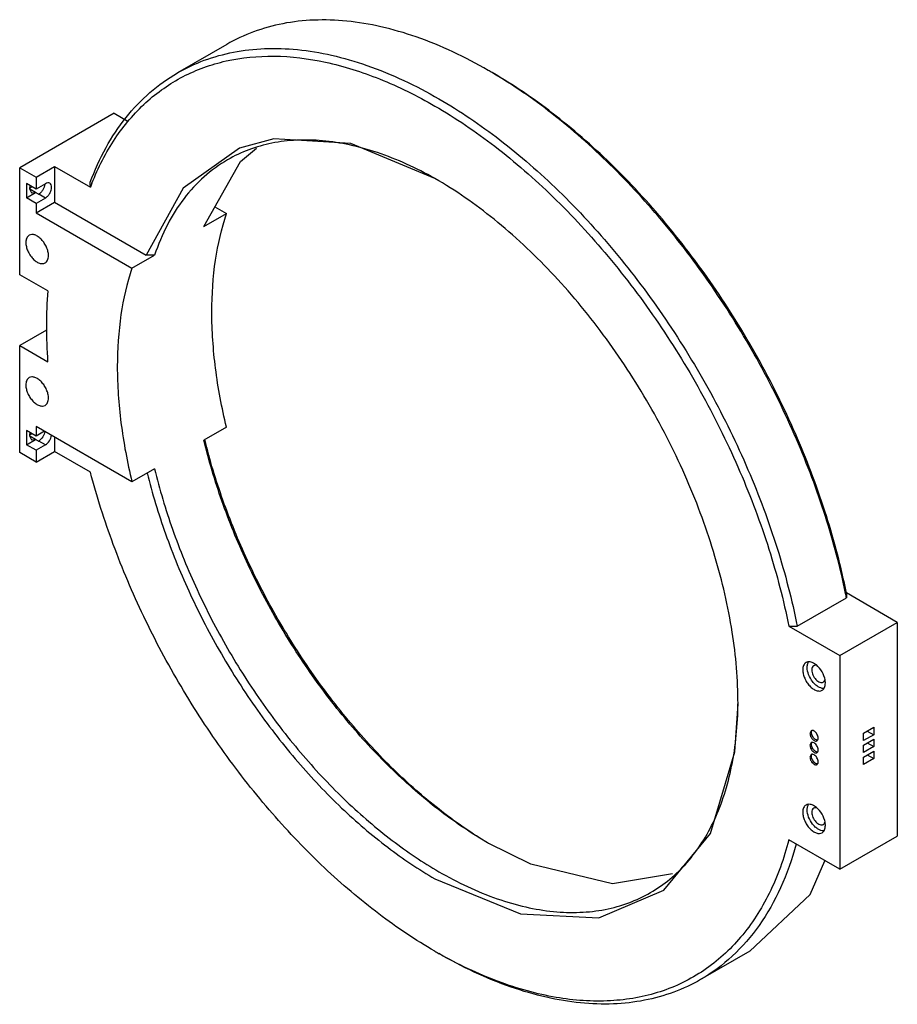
# Model space of a CAD drawing. Header units: millimetres. Extents: x 45 to 347, y 104 to 442.
import ezdxf

# ---------------------------------------------------------------- set-up
doc = ezdxf.new("R2010")
doc.units = ezdxf.units.MM
doc.header["$LTSCALE"] = 35.526824
doc.layers.get('0').update_dxf_attribs({"linetype": 'CONTINUOUS'})

msp = doc.modelspace()

# ---------------------------------------------------------------- linework, layer by layer
at = {"color": 7, "linetype": 'Continuous'}
for p, q in [((115.92, 433.9), (98.96, 424.11)), ((77.23, 410.29), (44.71, 391.51)), ((77.23, 410.29), (81.74, 407.69)), ((44.71, 354.69), (44.71, 391.51)), ((44.71, 391.51), (50.36, 388.25)), ((50.36, 388.25), (56.73, 391.92)), ((56.73, 391.92), (56.73, 379.67)), ((56.73, 391.92), (69.05, 384.81)), ((47.04, 386.08), (47.04, 381.18)), ((50.36, 384.16), (47.04, 386.08)), ((50.36, 388.25), (50.36, 384.16)), ((187.55, 387.84), (187.54, 387.84)), ((47.04, 381.18), (50.18, 383)), ((48.1, 384.25), (48.72, 382.87)), ((50.14, 382.98), (48.16, 384.12)), ((49, 384.95), (48.18, 384.52)), ((48.72, 382.87), (50.14, 382.97)), ((51.2, 382.41), (50.18, 383)), ((53.55, 386), (50.36, 384.16)), ((50.36, 379.27), (47.04, 381.18)), ((53.55, 381.1), (50.36, 379.27)), ((50.36, 376), (56.73, 379.67)), ((50.36, 379.27), (50.36, 376)), ((51.2, 382.41), (51.25, 382.43)), ((53.55, 381.1), (51.25, 382.43)), ((56.73, 379.67), (88.22, 361.49)), ((50.36, 376), (83.34, 356.96)), ((111.88, 378.04), (115.87, 375.74)), ((108.09, 371.25), (115.87, 375.74)), ((83.34, 356.96), (91.12, 361.45)), ((54.34, 349.13), (44.71, 354.69)), ((53.92, 335.68), (44.71, 330.36)), ((44.71, 293.53), (44.71, 330.36)), ((44.71, 330.36), (54.34, 324.8)), ((50.36, 302.51), (50.36, 299.25)), ((83.34, 283.48), (50.36, 302.51)), ((115.87, 302.26), (108.09, 297.77)), ((47.04, 301.17), (47.04, 296.27)), ((50.36, 299.25), (47.04, 301.17)), ((47.04, 296.27), (50.18, 298.08)), ((48.1, 299.33), (48.72, 297.96)), ((50.14, 298.06), (48.16, 299.2)), ((49, 300.04), (48.18, 299.61)), ((48.72, 297.96), (50.14, 298.06)), ((51.2, 297.49), (50.18, 298.08)), ((53.19, 300.88), (50.36, 299.25)), ((56.73, 298.84), (56.73, 293.94)), ((50.36, 294.35), (47.04, 296.27)), ((53.55, 296.19), (50.36, 294.35)), ((51.2, 297.49), (51.25, 297.51)), ((53.55, 296.19), (51.25, 297.51)), ((50.36, 290.27), (44.71, 293.53)), ((50.36, 294.35), (50.36, 290.27)), ((50.36, 290.27), (56.73, 293.94)), ((69.05, 286.83), (56.73, 293.94)), ((91.12, 287.97), (83.34, 283.48)), ((346.64, 235.16), (329.11, 245.28)), ((312.19, 233.82), (329.16, 243.61)), ((309.32, 233.84), (326.84, 223.73)), ((326.84, 223.73), (346.64, 235.16)), ((346.64, 235.16), (346.64, 161.67)), ((326.84, 223.73), (326.84, 150.24)), ((317, 197.9), (316.59, 196.99)), ((334.97, 197.03), (338.51, 199.07)), ((334.97, 194.5), (334.97, 197.03)), ((338.51, 196.54), (334.97, 194.5)), ((336.32, 197.8), (338.51, 196.54)), ((338.51, 199.07), (338.51, 196.54)), ((317, 193.82), (316.59, 192.9)), ((334.97, 192.94), (338.51, 194.99)), ((336.32, 193.72), (338.51, 192.45)), ((338.51, 194.99), (338.51, 192.45)), ((317, 189.74), (316.59, 188.82)), ((334.97, 190.41), (334.97, 192.94)), ((338.51, 192.45), (334.97, 190.41)), ((334.97, 188.86), (338.51, 190.9)), ((336.32, 189.64), (338.51, 188.37)), ((338.51, 190.9), (338.51, 188.37)), ((334.97, 186.33), (334.97, 188.86)), ((338.51, 188.37), (334.97, 186.33)), ((205.93, 159.22), (205.92, 159.22)), ((326.84, 150.24), (309.32, 160.36)), ((326.84, 150.24), (346.64, 161.67)), ((295.92, 122.13), (278.96, 112.34))]:
    msp.add_line(p, q, dxfattribs=at)
for points in [[(187.54, 387.84), (158.68, 399.8), (132.11, 401.43), (120.32, 398.3)], [(120.32, 398.3), (100.9, 384.47), (88.22, 361.49)], [(108.09, 371.25), (120.64, 393.71), (126.22, 398.3)], [(243.93, 133.54), (266.36, 143.03), (282.4, 162.58), (290.77, 190.63), (291.84, 207.19)], [(269.29, 148.68), (248.67, 145.28), (220.57, 151.98), (205.93, 159.22)], [(295.92, 122.13), (316.61, 141.56), (321.72, 153.2)], [(187.54, 146.97), (216.95, 134.88), (243.93, 133.54)]]:
    msp.add_lwpolyline(points, dxfattribs=at)
for centre, radius, start, end in [((120.59, 277.19), 170.66, 59.4872, 59.9998), ((156.46, 351.8), 93.44, 158.4008, 159.3105), ((214.87, 337.28), 160.97, 175.7779, 180.0224), ((235.99, 337.4), 182.1, 180.0594, 183.9699), ((98.12, 197.86), 235.52, 11.2023, 11.5763), ((320.61, 215.59), 1.09, 299.9671, 307.9572), ((316.38, 214.33), 5.51, 0.0552, 4.3931), ((320.61, 166.6), 1.09, 299.9671, 307.9572), ((316.38, 165.34), 5.51, 0.0552, 4.3931), ((270.52, 265.79), 165.95, 239.9997, 240.5951)]:
    msp.add_arc(centre, radius, start, end, dxfattribs=at)
for points, knots in [([(205.92, 424.99), (198.02, 429.55), (185.89, 435.32), (169.26, 440.18), (157.45, 442.16), (146.09, 442.55), (135.28, 441.35), (125.14, 438.54), (118.88, 435.61), (115.92, 433.9)], [0, 0, 0, 0, 0.289276, 0.422534, 0.548495, 0.667892, 0.781866, 0.891952, 1, 1, 1, 1]), ([(98.96, 424.11), (101.91, 425.81), (108.18, 428.75), (118.32, 431.55), (129.12, 432.76), (140.49, 432.36), (152.29, 430.38), (168.93, 425.53), (181.06, 419.76), (188.96, 415.2)], [0, 0, 0, 0, 0.108048, 0.218133, 0.332107, 0.451504, 0.577466, 0.710723, 1, 1, 1, 1]), ([(69.58, 386.19), (71.71, 391.57), (76.82, 401.63), (85.82, 412.29), (94.13, 418.95), (100.85, 423.01), (108.07, 426.17), (118.44, 429.18), (132.64, 430.51), (150.57, 428.26), (169.24, 422.33), (181.43, 416.27), (187.54, 412.74)], [0, 0, 0, 0, 0.123915, 0.239578, 0.295692, 0.351389, 0.407306, 0.464072, 0.582188, 0.709658, 0.848669, 1, 1, 1, 1]), ([(68.96, 386.5), (70.49, 390.6), (74.01, 398.4), (80.91, 408.86), (89.2, 417.59), (95.61, 422.18), (98.96, 424.11)], [0, 0, 0, 0, 0.267832, 0.520985, 0.763339, 1, 1, 1, 1]), ([(328.86, 245.12), (327.03, 254.05), (322.25, 272.06), (312.26, 298.55), (299.52, 324.52), (284.37, 349.28), (267.18, 372.21), (248.42, 392.7), (228.55, 410.24), (214.39, 420.01), (207.24, 424.22)], [0, 0, 0, 0, 0.123123, 0.251129, 0.381922, 0.51323, 0.642763, 0.768323, 0.887933, 1, 1, 1, 1]), ([(329.11, 245.28), (327.33, 254.21), (322.61, 272.25), (312.66, 298.79), (299.92, 324.8), (284.73, 349.59), (267.49, 372.51), (248.65, 392.96), (228.72, 410.38), (214.51, 420.03), (207.34, 424.17)], [0, 0, 0, 0, 0.12308, 0.251172, 0.382121, 0.513595, 0.64324, 0.768804, 0.888264, 1, 1, 1, 1]), ([(188.96, 415.2), (196.22, 411), (210.63, 401.21), (230.82, 383.54), (249.91, 362.81), (267.37, 339.57), (282.74, 314.42), (295.62, 288.05), (305.66, 261.15), (310.41, 242.87), (312.2, 233.82)], [0, 0, 0, 0, 0.111754, 0.231247, 0.356851, 0.486531, 0.618023, 0.748963, 0.877009, 1, 1, 1, 1]), ([(187.54, 412.74), (194.71, 408.6), (208.92, 398.95), (228.85, 381.53), (247.69, 361.08), (264.93, 338.16), (280.12, 313.37), (292.86, 287.36), (302.81, 260.82), (307.53, 242.78), (309.32, 233.84)], [0, 0, 0, 0, 0.111735, 0.231194, 0.356758, 0.486404, 0.617878, 0.748827, 0.876919, 1, 1, 1, 1]), ([(187.46, 387.88), (181.19, 391.39), (171.57, 395.82), (158.41, 399.5), (149.07, 400.96), (140.09, 401.19), (131.54, 400.18), (123.51, 397.92), (118.55, 395.58), (116.21, 394.23)], [0, 0, 0, 0, 0.288463, 0.421488, 0.547375, 0.666862, 0.781079, 0.891526, 1, 1, 1, 1]), ([(116.21, 394.23), (113.34, 392.58), (107.87, 388.61), (100.88, 381.01), (95.16, 371.86), (92.32, 365.04), (91.12, 361.45)], [0, 0, 0, 0, 0.235333, 0.476973, 0.730485, 1, 1, 1, 1]), ([(55.05, 386.15), (54.84, 386.27), (54.29, 386.35), (53.79, 386.15), (53.55, 386)], [0, 0, 0, 0, 0.449167, 1, 1, 1, 1]), ([(55.67, 384.78), (55.67, 385.06), (55.6, 385.6), (55.25, 386.03), (55.05, 386.15)], [0, 0, 0, 0, 0.550835, 1, 1, 1, 1]), ([(291.84, 207.19), (291.84, 215.44), (290.33, 232.59), (284.31, 258.47), (274.67, 284.69), (261.76, 310.26), (246.07, 334.22), (228.19, 355.68), (208.79, 373.83), (194.69, 383.72), (187.55, 387.84)], [0, 0, 0, 0, 0.114155, 0.237326, 0.366975, 0.499999, 0.633023, 0.762672, 0.885841, 1, 1, 1, 1]), ([(48.26, 385.28), (48.24, 385.19), (48.15, 384.85), (48.1, 384.5), (48.1, 384.25)], [0, 0, 0, 0, 0.264398, 1, 1, 1, 1]), ([(53.36, 385.89), (53.31, 385.19), (52.91, 384.15), (52.07, 383.04), (51.53, 382.59), (51.24, 382.43)], [0, 0, 0, 0, 0.50357, 0.764421, 1, 1, 1, 1]), ([(53.55, 381.1), (53.85, 381.28), (54.42, 381.76), (55.08, 382.67), (55.54, 383.7), (55.67, 384.43), (55.67, 384.78)], [0, 0, 0, 0, 0.237252, 0.499999, 0.762746, 1, 1, 1, 1]), ([(110.82, 341.91), (110.82, 347.88), (111.56, 359.34), (114.12, 370.56), (115.87, 375.74)], [0, 0, 0, 0, 0.522009, 1, 1, 1, 1]), ([(47.97, 368.31), (47.79, 368.21), (47.45, 367.92), (47.08, 367.33), (46.87, 366.6), (46.83, 366.07), (46.83, 365.79)], [0, 0, 0, 0, 0.217724, 0.450873, 0.710468, 1, 1, 1, 1]), ([(46.83, 365.79), (46.83, 365.32), (46.96, 364.33), (47.45, 362.88), (48.21, 361.49), (49.17, 360.26), (50.26, 359.29), (51.39, 358.67), (52.5, 358.45), (53.19, 358.63), (53.47, 358.79)], [0, 0, 0, 0, 0.128825, 0.270598, 0.417898, 0.562393, 0.696206, 0.813598, 0.913066, 1, 1, 1, 1]), ([(54.61, 361.3), (54.61, 361.77), (54.47, 362.76), (53.98, 364.21), (53.23, 365.61), (52.27, 366.84), (51.18, 367.8), (50.04, 368.42), (48.93, 368.65), (48.24, 368.47), (47.97, 368.31)], [0, 0, 0, 0, 0.128825, 0.270598, 0.417898, 0.562393, 0.696206, 0.813598, 0.913066, 1, 1, 1, 1]), ([(53.47, 358.79), (53.65, 358.89), (53.99, 359.18), (54.35, 359.77), (54.56, 360.49), (54.61, 361.02), (54.61, 361.3)], [0, 0, 0, 0, 0.217724, 0.450873, 0.710468, 1, 1, 1, 1]), ([(83.34, 356.96), (81.6, 351.78), (79.03, 340.56), (78.29, 329.1), (78.29, 323.13)], [0, 0, 0, 0, 0.477991, 1, 1, 1, 1]), ([(115.87, 302.26), (114.24, 308.95), (111.76, 322.1), (110.82, 335.45), (110.82, 341.91)], [0, 0, 0, 0, 0.516162, 1, 1, 1, 1]), ([(78.29, 323.13), (78.29, 316.67), (79.23, 303.32), (81.72, 290.17), (83.34, 283.48)], [0, 0, 0, 0, 0.483838, 1, 1, 1, 1]), ([(47.97, 319.32), (47.79, 319.22), (47.45, 318.93), (47.08, 318.34), (46.87, 317.61), (46.83, 317.08), (46.83, 316.8)], [0, 0, 0, 0, 0.217724, 0.450873, 0.710468, 1, 1, 1, 1]), ([(54.61, 312.31), (54.61, 312.78), (54.47, 313.77), (53.98, 315.22), (53.23, 316.62), (52.27, 317.85), (51.18, 318.81), (50.04, 319.43), (48.93, 319.66), (48.24, 319.48), (47.97, 319.32)], [0, 0, 0, 0, 0.128825, 0.270598, 0.417898, 0.562393, 0.696206, 0.813598, 0.913066, 1, 1, 1, 1]), ([(46.83, 316.8), (46.83, 316.33), (46.96, 315.34), (47.45, 313.89), (48.21, 312.5), (49.17, 311.27), (50.26, 310.3), (51.39, 309.68), (52.5, 309.46), (53.19, 309.64), (53.47, 309.8)], [0, 0, 0, 0, 0.128825, 0.270598, 0.417898, 0.562393, 0.696206, 0.813598, 0.913066, 1, 1, 1, 1]), ([(53.47, 309.8), (53.65, 309.9), (53.99, 310.18), (54.35, 310.78), (54.56, 311.5), (54.61, 312.03), (54.61, 312.31)], [0, 0, 0, 0, 0.217724, 0.450873, 0.710468, 1, 1, 1, 1]), ([(48.26, 300.37), (48.24, 300.28), (48.15, 299.94), (48.1, 299.59), (48.1, 299.33)], [0, 0, 0, 0, 0.264398, 1, 1, 1, 1]), ([(53.35, 300.86), (53.28, 300.18), (52.76, 298.88), (51.82, 297.84), (51.24, 297.51)], [0, 0, 0, 0, 0.507941, 1, 1, 1, 1]), ([(53.55, 296.19), (54.12, 296.52), (55.06, 297.56), (55.58, 298.85), (55.65, 299.53)], [0, 0, 0, 0, 0.49212, 1, 1, 1, 1]), ([(205.92, 159.22), (200.34, 162.45), (189.25, 169.93), (173.63, 183.36), (158.8, 199.08), (145.11, 216.71), (132.89, 235.83), (122.44, 255.96), (114.02, 276.63), (109.79, 290.74), (108.09, 297.77)], [0, 0, 0, 0, 0.111391, 0.230213, 0.355015, 0.483986, 0.615096, 0.746211, 0.875185, 1, 1, 1, 1]), ([(206.04, 159.17), (200.47, 162.46), (189.42, 170.06), (173.86, 183.6), (159.1, 199.38), (145.46, 217.03), (133.28, 236.12), (122.84, 256.22), (114.38, 276.85), (110.11, 290.93), (108.38, 297.94)], [0, 0, 0, 0, 0.111802, 0.230823, 0.355644, 0.4845, 0.615423, 0.746343, 0.875186, 1, 1, 1, 1]), ([(91.12, 287.97), (92.82, 280.94), (97.04, 266.83), (105.47, 246.16), (115.92, 226.03), (128.14, 206.91), (141.83, 189.28), (156.67, 173.56), (172.28, 160.13), (183.37, 152.65), (188.96, 149.42)], [0, 0, 0, 0, 0.124815, 0.25379, 0.384905, 0.516016, 0.644986, 0.769789, 0.88861, 1, 1, 1, 1]), ([(187.54, 122.07), (180.87, 125.92), (167.63, 134.83), (148.94, 150.77), (131.15, 169.4), (114.66, 190.3), (99.86, 212.99), (87.08, 236.93), (76.62, 261.57), (71.26, 278.42), (69.05, 286.83)], [0, 0, 0, 0, 0.11125, 0.229782, 0.354229, 0.482878, 0.613808, 0.744988, 0.874368, 1, 1, 1, 1]), ([(88.56, 286.6), (90.31, 279.51), (94.63, 265.28), (103.2, 244.43), (113.79, 224.14), (126.15, 204.89), (139.99, 187.13), (154.96, 171.3), (170.72, 157.77), (181.91, 150.23), (187.54, 146.97)], [0, 0, 0, 0, 0.124996, 0.254056, 0.385185, 0.516257, 0.645158, 0.769883, 0.888641, 1, 1, 1, 1]), ([(315.25, 221.34), (315.07, 221.24), (314.73, 220.95), (314.37, 220.36), (314.16, 219.64), (314.12, 219.11), (314.12, 218.83)], [0, 0, 0, 0, 0.217724, 0.450873, 0.710468, 1, 1, 1, 1]), ([(318.19, 220.96), (317.93, 221.12), (317.42, 221.39), (316.64, 221.61), (315.89, 221.61), (315.45, 221.46), (315.25, 221.34)], [0, 0, 0, 0, 0.292396, 0.552666, 0.784798, 1, 1, 1, 1]), ([(315.64, 219.7), (315.64, 219.85), (315.66, 220.37), (315.77, 220.89), (315.93, 221.24)], [0, 0, 0, 0, 0.270727, 1, 1, 1, 1]), ([(317.9, 220.27), (317.68, 220.15), (317.3, 219.67), (317.23, 219.1), (317.23, 218.79)], [0, 0, 0, 0, 0.44917, 1, 1, 1, 1]), ([(318.95, 220.36), (318.77, 220.41), (318.4, 220.46), (318.05, 220.36), (317.9, 220.27)], [0, 0, 0, 0, 0.528686, 1, 1, 1, 1]), ([(321.66, 216.02), (321.38, 217.04), (320.48, 218.91), (319.03, 220.43), (318.19, 220.96)], [0, 0, 0, 0, 0.514851, 1, 1, 1, 1]), ([(314.12, 218.83), (314.12, 218.36), (314.25, 217.37), (314.74, 215.92), (315.49, 214.52), (316.46, 213.29), (317.54, 212.33), (318.68, 211.71), (319.79, 211.48), (320.48, 211.66), (320.75, 211.82)], [0, 0, 0, 0, 0.128825, 0.270598, 0.417898, 0.562393, 0.696206, 0.813598, 0.913066, 1, 1, 1, 1]), ([(321.33, 212.44), (320.66, 212.42), (319.58, 212.84), (318.38, 213.78), (317.16, 215.12), (316.05, 217.08), (315.64, 218.86), (315.64, 219.7)], [0, 0, 0, 0, 0.202808, 0.327214, 0.462617, 0.743727, 1, 1, 1, 1]), ([(317.23, 218.79), (317.23, 218.21), (317.55, 217), (318.37, 215.72), (319.25, 214.94), (319.92, 214.58), (320.58, 214.45), (320.99, 214.55), (321.15, 214.64)], [0, 0, 0, 0, 0.269904, 0.561308, 0.69545, 0.813135, 0.912853, 1, 1, 1, 1]), ([(320.75, 211.82), (320.94, 211.92), (321.28, 212.21), (321.64, 212.8), (321.85, 213.53), (321.89, 214.06), (321.89, 214.34)], [0, 0, 0, 0, 0.217724, 0.450873, 0.710468, 1, 1, 1, 1]), ([(321.28, 214.73), (321.33, 214.77), (321.53, 214.96), (321.67, 215.23), (321.73, 215.43)], [0, 0, 0, 0, 0.235089, 1, 1, 1, 1]), ([(321.88, 214.75), (321.87, 214.86), (321.83, 215.28), (321.74, 215.71), (321.66, 216.02)], [0, 0, 0, 0, 0.240635, 1, 1, 1, 1]), ([(261.71, 142.22), (264.05, 143.57), (268.55, 146.7), (274.53, 152.53), (279.68, 159.43), (283.98, 167.33), (287.38, 176.16), (290.77, 189.4), (291.74, 199.95), (291.83, 207.14)], [0, 0, 0, 0, 0.108464, 0.218902, 0.333113, 0.452598, 0.578486, 0.711516, 1, 1, 1, 1]), ([(316.59, 196.99), (316.59, 196.63), (316.79, 195.89), (317.3, 195.1), (317.84, 194.62), (318.25, 194.4), (318.65, 194.31), (318.9, 194.38), (319, 194.44)], [0, 0, 0, 0, 0.269934, 0.561324, 0.695468, 0.813138, 0.912851, 1, 1, 1, 1]), ([(318.01, 197.8), (317.84, 197.9), (317.51, 198.03), (317.14, 197.98), (317, 197.9)], [0, 0, 0, 0, 0.551084, 1, 1, 1, 1]), ([(317.12, 197.29), (317.12, 197.34), (317.13, 197.54), (317.17, 197.73), (317.23, 197.86)], [0, 0, 0, 0, 0.270776, 1, 1, 1, 1]), ([(318.54, 194.84), (318.12, 195.08), (317.45, 195.85), (317.12, 196.81), (317.12, 197.29)], [0, 0, 0, 0, 0.499703, 1, 1, 1, 1]), ([(319.42, 195.35), (319.42, 195.84), (319.09, 196.79), (318.43, 197.56), (318.01, 197.8)], [0, 0, 0, 0, 0.499767, 1, 1, 1, 1]), ([(318.01, 193.72), (317.84, 193.81), (317.51, 193.95), (317.14, 193.9), (317, 193.82)], [0, 0, 0, 0, 0.551084, 1, 1, 1, 1]), ([(317.12, 193.21), (317.12, 193.26), (317.13, 193.45), (317.17, 193.65), (317.23, 193.78)], [0, 0, 0, 0, 0.270776, 1, 1, 1, 1]), ([(318.54, 190.76), (318.12, 191), (317.45, 191.76), (317.12, 192.72), (317.12, 193.21)], [0, 0, 0, 0, 0.499703, 1, 1, 1, 1]), ([(319.42, 191.27), (319.42, 191.75), (319.09, 192.71), (318.43, 193.47), (318.01, 193.72)], [0, 0, 0, 0, 0.499767, 1, 1, 1, 1]), ([(319.21, 194.65), (319.15, 194.65), (318.92, 194.66), (318.7, 194.75), (318.54, 194.84)], [0, 0, 0, 0, 0.225739, 1, 1, 1, 1]), ([(319, 194.44), (319.04, 194.46), (319.17, 194.54), (319.26, 194.68), (319.31, 194.79)], [0, 0, 0, 0, 0.240741, 1, 1, 1, 1]), ([(319.31, 194.79), (319.33, 194.83), (319.4, 195.01), (319.42, 195.2), (319.42, 195.35)], [0, 0, 0, 0, 0.23051, 1, 1, 1, 1]), ([(316.59, 192.9), (316.59, 192.55), (316.79, 191.81), (317.3, 191.02), (317.84, 190.54), (318.25, 190.31), (318.65, 190.23), (318.9, 190.3), (319, 190.35)], [0, 0, 0, 0, 0.269934, 0.561324, 0.695468, 0.813138, 0.912851, 1, 1, 1, 1]), ([(318.01, 189.63), (317.84, 189.73), (317.51, 189.87), (317.14, 189.81), (317, 189.74)], [0, 0, 0, 0, 0.551084, 1, 1, 1, 1]), ([(317.12, 189.13), (317.12, 189.18), (317.13, 189.37), (317.17, 189.57), (317.23, 189.69)], [0, 0, 0, 0, 0.270776, 1, 1, 1, 1]), ([(319.42, 187.19), (319.42, 187.67), (319.09, 188.63), (318.43, 189.39), (318.01, 189.63)], [0, 0, 0, 0, 0.499767, 1, 1, 1, 1]), ([(319.21, 190.57), (319.15, 190.57), (318.92, 190.58), (318.7, 190.67), (318.54, 190.76)], [0, 0, 0, 0, 0.225739, 1, 1, 1, 1]), ([(319, 190.35), (319.04, 190.37), (319.17, 190.46), (319.26, 190.6), (319.31, 190.7)], [0, 0, 0, 0, 0.240741, 1, 1, 1, 1]), ([(319.31, 190.7), (319.33, 190.74), (319.4, 190.92), (319.42, 191.12), (319.42, 191.27)], [0, 0, 0, 0, 0.23051, 1, 1, 1, 1]), ([(316.59, 188.82), (316.59, 188.46), (316.79, 187.72), (317.3, 186.94), (317.84, 186.46), (318.25, 186.23), (318.65, 186.15), (318.9, 186.21), (319, 186.27)], [0, 0, 0, 0, 0.269934, 0.561324, 0.695468, 0.813138, 0.912851, 1, 1, 1, 1]), ([(318.54, 186.67), (318.12, 186.92), (317.45, 187.68), (317.12, 188.64), (317.12, 189.13)], [0, 0, 0, 0, 0.499703, 1, 1, 1, 1]), ([(319.21, 186.49), (319.15, 186.48), (318.92, 186.49), (318.7, 186.58), (318.54, 186.67)], [0, 0, 0, 0, 0.225739, 1, 1, 1, 1]), ([(319, 186.27), (319.04, 186.29), (319.17, 186.38), (319.26, 186.51), (319.31, 186.62)], [0, 0, 0, 0, 0.240741, 1, 1, 1, 1]), ([(319.31, 186.62), (319.33, 186.66), (319.4, 186.84), (319.42, 187.04), (319.42, 187.19)], [0, 0, 0, 0, 0.23051, 1, 1, 1, 1]), ([(315.25, 172.35), (315.07, 172.25), (314.73, 171.96), (314.37, 171.37), (314.16, 170.65), (314.12, 170.12), (314.12, 169.84)], [0, 0, 0, 0, 0.217724, 0.450873, 0.710468, 1, 1, 1, 1]), ([(314.12, 169.84), (314.12, 169.37), (314.25, 168.38), (314.74, 166.93), (315.49, 165.53), (316.46, 164.3), (317.54, 163.33), (318.68, 162.72), (319.79, 162.49), (320.48, 162.67), (320.75, 162.83)], [0, 0, 0, 0, 0.128825, 0.270598, 0.417898, 0.562393, 0.696206, 0.813598, 0.913066, 1, 1, 1, 1]), ([(318.19, 171.97), (317.93, 172.13), (317.42, 172.4), (316.64, 172.62), (315.89, 172.62), (315.45, 172.47), (315.25, 172.35)], [0, 0, 0, 0, 0.292396, 0.552666, 0.784798, 1, 1, 1, 1]), ([(315.64, 170.71), (315.64, 170.86), (315.66, 171.38), (315.77, 171.9), (315.93, 172.25)], [0, 0, 0, 0, 0.270727, 1, 1, 1, 1]), ([(321.33, 163.45), (320.66, 163.43), (319.58, 163.85), (318.38, 164.79), (317.16, 166.12), (316.05, 168.09), (315.64, 169.87), (315.64, 170.71)], [0, 0, 0, 0, 0.202808, 0.327214, 0.462617, 0.743727, 1, 1, 1, 1]), ([(317.9, 171.28), (317.68, 171.16), (317.3, 170.68), (317.23, 170.11), (317.23, 169.8)], [0, 0, 0, 0, 0.44917, 1, 1, 1, 1]), ([(317.23, 169.8), (317.23, 169.22), (317.55, 168.01), (318.37, 166.73), (319.25, 165.95), (319.92, 165.59), (320.58, 165.46), (320.99, 165.56), (321.15, 165.65)], [0, 0, 0, 0, 0.269904, 0.561308, 0.69545, 0.813135, 0.912853, 1, 1, 1, 1]), ([(318.95, 171.37), (318.77, 171.42), (318.4, 171.47), (318.05, 171.37), (317.9, 171.28)], [0, 0, 0, 0, 0.528686, 1, 1, 1, 1]), ([(321.66, 167.03), (321.38, 168.05), (320.48, 169.92), (319.03, 171.44), (318.19, 171.97)], [0, 0, 0, 0, 0.514851, 1, 1, 1, 1]), ([(321.28, 165.74), (321.33, 165.78), (321.53, 165.97), (321.67, 166.24), (321.73, 166.44)], [0, 0, 0, 0, 0.235089, 1, 1, 1, 1]), ([(321.88, 165.76), (321.87, 165.87), (321.83, 166.29), (321.74, 166.72), (321.66, 167.03)], [0, 0, 0, 0, 0.240635, 1, 1, 1, 1]), ([(320.75, 162.83), (320.94, 162.93), (321.28, 163.22), (321.64, 163.81), (321.85, 164.54), (321.89, 165.07), (321.89, 165.35)], [0, 0, 0, 0, 0.217724, 0.450873, 0.710468, 1, 1, 1, 1]), ([(309.32, 160.36), (307.67, 154.03), (303.42, 142.13), (295.05, 129.01), (286.92, 120.59), (280.25, 115.35), (272.94, 111.12), (265.07, 107.95), (256.69, 105.86), (244.68, 104.48), (232.04, 105.39), (219.25, 108.29), (205.58, 112.76), (195.58, 117.53), (189.04, 121.22)], [0, 0, 0, 0, 0.130176, 0.249626, 0.306611, 0.362516, 0.418051, 0.47395, 0.530922, 0.589609, 0.714007, 0.780654, 0.850504, 1, 1, 1, 1]), ([(311.81, 158.86), (310.42, 153.74), (307.01, 144.01), (299.65, 130.92), (290.34, 120.14), (282.88, 114.6), (278.96, 112.34)], [0, 0, 0, 0, 0.272884, 0.52713, 0.767359, 1, 1, 1, 1]), ([(188.96, 149.42), (195.34, 145.74), (205.15, 141.07), (218.6, 137.15), (228.14, 135.55), (237.32, 135.23), (246.06, 136.2), (254.26, 138.47), (259.32, 140.84), (261.71, 142.22)], [0, 0, 0, 0, 0.289278, 0.422535, 0.548494, 0.667892, 0.781867, 0.891952, 1, 1, 1, 1]), ([(278.96, 112.34), (276.01, 110.64), (269.74, 107.7), (259.6, 104.9), (248.8, 103.69), (237.43, 104.09), (225.63, 106.07), (208.99, 110.92), (196.86, 116.69), (188.96, 121.26)], [0, 0, 0, 0, 0.108048, 0.218133, 0.332107, 0.451504, 0.577466, 0.710724, 1, 1, 1, 1])]:
    msp.add_open_spline(points, degree=3, knots=knots, dxfattribs=at)
for points in [[(69.05, 384.81), (69.02, 385.37), (68.99, 385.93), (68.96, 386.49)], [(91.12, 361.45), (90.15, 361.47), (89.18, 361.48), (88.22, 361.49)], [(329.12, 245.28), (329.13, 244.72), (329.15, 244.17), (329.16, 243.61)], [(309.32, 233.84), (310.28, 233.84), (311.24, 233.83), (312.19, 233.82)], [(315.93, 221.24), (315.98, 221.36), (316.05, 221.49), (316.12, 221.6)], [(317.23, 197.86), (317.25, 197.9), (317.27, 197.93), (317.29, 197.97)], [(317.23, 193.78), (317.25, 193.81), (317.27, 193.85), (317.29, 193.89)], [(317.23, 189.69), (317.25, 189.73), (317.27, 189.77), (317.29, 189.8)], [(315.93, 172.25), (315.98, 172.37), (316.05, 172.5), (316.12, 172.61)]]:
    msp.add_open_spline(points, degree=3, dxfattribs=at)

doc.saveas('drawing.dxf')
